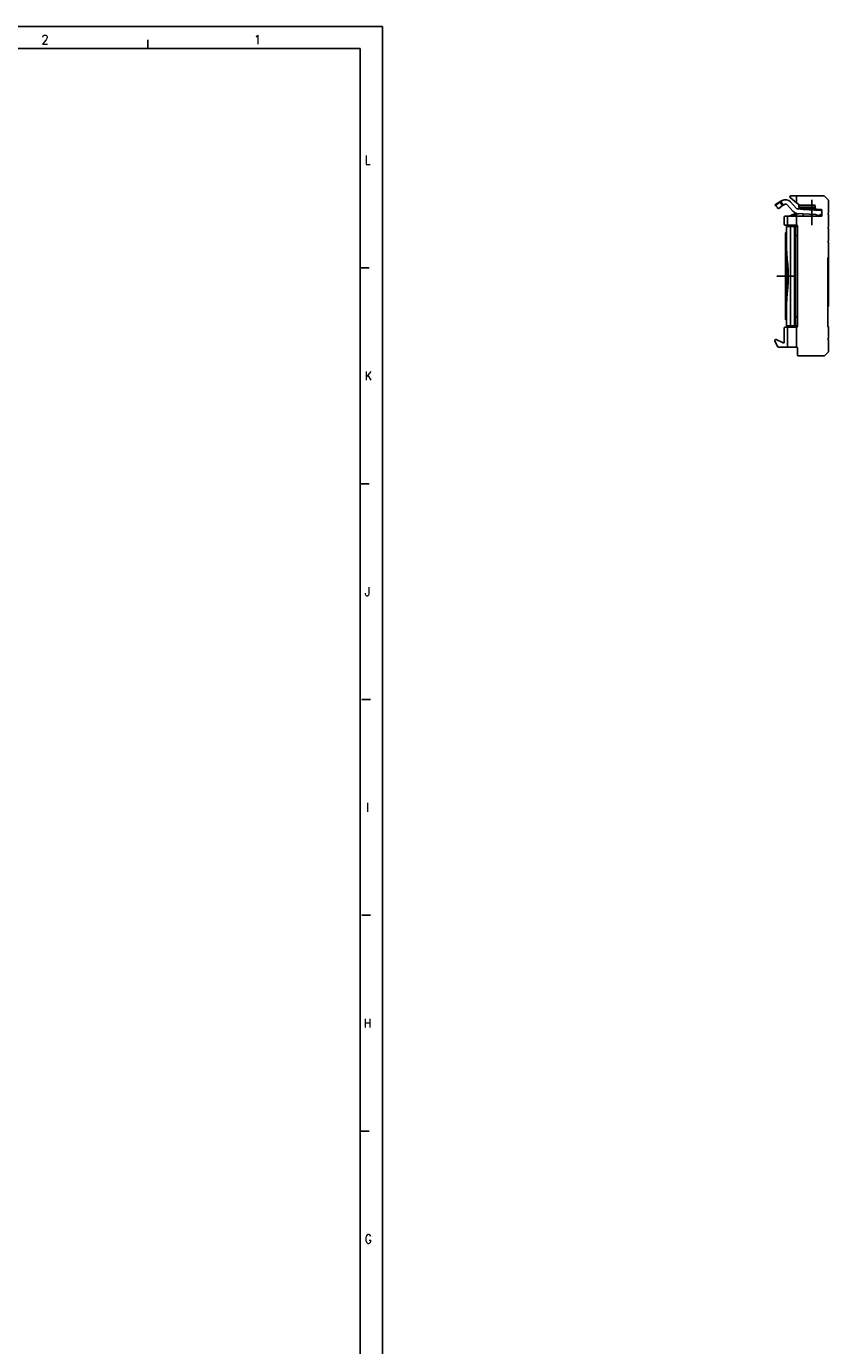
# Model space of a CAD drawing. Header units: millimetres. Extents: x -746 to 1206, y -530 to 959.
# Tile 20 of 46: x 14 to 195, y 204 to 502. Entities that reach past the tile are written whole.
import ezdxf

# ---------------------------------------------------------------- set-up
doc = ezdxf.new("R2010")
doc.units = ezdxf.units.MM
doc.linetypes.add('DOT_CENTER', pattern=[14, 12, -1, 0, -1])
doc.layers.add('1', color=7, linetype='Continuous')
doc.styles.add('CONVERTER_12', font='txt.shx', dxfattribs={"width": 0.9})

# ---------------------------------------------------------------- blocks, each defined once
blk = doc.blocks.new('SOPORTE_SV2-T__54', base_point=(182.92, 427.45))
at = {"color": 3, "linetype": 'Continuous'}
for p, q in [((184.02, 462.13), (183, 461.51)), ((186.76, 459.12), (186.79, 459.05)), ((186.43, 434.25), (186.43, 456.65)), ((187.36, 434.29), (187.36, 456.61)), ((188.06, 454.65), (187.59, 454.65)), ((188.06, 436.25), (187.59, 436.25))]:
    blk.add_line(p, q, dxfattribs=at)
at = {"color": 7, "linetype": 'Continuous'}
for p, q in [((183.13, 461.33), (183, 461.51)), ((183.07, 461.6), (184.28, 462.33)), ((183.13, 461.33), (184.02, 462.13)), ((183.13, 461.33), (183.45, 460.98)), ((183.79, 460.6), (184.68, 461.4)), ((184.02, 462.13), (184.42, 461.69)), ((184.28, 462.33), (184.57, 462.51)), ((184.28, 462.33), (184.6, 461.82)), ((184.42, 461.69), (184.68, 461.4)), ((184.6, 461.82), (184.8, 461.48)), ((184.8, 461.48), (185.09, 461.65)), ((185.73, 461.55), (186.99, 460.11)), ((186.39, 463.2), (187.81, 462)), ((186.48, 462.21), (187.74, 460.77)), ((186.51, 463.55), (187.81, 463.55)), ((187.81, 463.55), (193.98, 463.55)), ((187.81, 462), (187.81, 463.55)), ((187.81, 462), (188.31, 461.58)), ((188.31, 461.58), (188.41, 461.5)), ((188.31, 461.58), (188.31, 461)), ((191.86, 461.45), (188.54, 461.45)), ((192.06, 461), (192.06, 461.25)), ((194.12, 463.49), (195, 462.61)), ((195.06, 459.75), (195.06, 462.47)), ((183.45, 460.98), (183.64, 460.77)), ((183.45, 460.98), (183.59, 460.75)), ((183.64, 460.77), (183.79, 460.6)), ((185.06, 457.15), (185.06, 458.75)), ((185.81, 458.95), (185.26, 458.95)), ((185.81, 458.95), (186.07, 458.95)), ((185.81, 456.95), (185.81, 458.95)), ((186.72, 459.23), (186.07, 458.96)), ((186.07, 458.96), (186.07, 458.95)), ((186.07, 458.95), (186.56, 458.95)), ((186.56, 458.95), (186.79, 459.05)), ((186.56, 458.95), (187.81, 458.95)), ((186.72, 459.23), (186.76, 459.12)), ((187, 459.34), (187.07, 459.16)), ((187.81, 456.95), (187.81, 458.95)), ((187.81, 458.95), (193.36, 458.95)), ((188.08, 460.6), (189.34, 460.52)), ((189.19, 461), (188.31, 461)), ((188.31, 460.85), (188.31, 460.65)), ((188.31, 460.85), (189.34, 460.85)), ((188.31, 460.65), (189.34, 460.65)), ((188.61, 459.56), (189.34, 459.51)), ((192.06, 461), (189.19, 461)), ((189.34, 460.85), (192.07, 460.85)), ((189.34, 460.65), (189.34, 460.52)), ((189.34, 460.65), (192.16, 460.65)), ((189.34, 460.52), (193.29, 460.25)), ((189.34, 459.51), (192.16, 459.33)), ((189.34, 459.51), (189.34, 458.95)), ((192.06, 460.95), (192.06, 461)), ((192.26, 459.3), (193.29, 458.97)), ((193.29, 460.45), (192.56, 460.45)), ((193.01, 459.27), (193.29, 459.18)), ((193.01, 459.27), (193.29, 459.25)), ((193.29, 460.45), (193.29, 460.25)), ((193.36, 460.45), (193.29, 460.45)), ((193.29, 460.25), (193.56, 460.24)), ((193.29, 459.25), (193.49, 459.24)), ((193.29, 459.25), (193.29, 459.18)), ((193.29, 459.18), (193.42, 459.14)), ((193.29, 458.97), (193.36, 458.95)), ((193.29, 458.97), (193.29, 458.95)), ((193.42, 459.14), (193.36, 458.95)), ((193.36, 458.95), (193.36, 458.95)), ((193.49, 459.24), (193.56, 460.24)), ((193.56, 459.15), (193.56, 460.25)), ((194.86, 459.55), (195.06, 459.75)), ((195.06, 459.35), (194.86, 459.55)), ((195.06, 456.6), (195.06, 459.35)), ((185.81, 456.95), (185.26, 456.95)), ((185.36, 455.2), (185.59, 455.43)), ((185.59, 456.65), (186.43, 456.65)), ((185.59, 456.65), (185.59, 455.43)), ((185.59, 455.43), (185.59, 451.41)), ((185.81, 456.95), (187.81, 456.95)), ((186.43, 456.65), (187.11, 456.65)), ((187.11, 456.65), (187.7, 456.65)), ((187.59, 454.65), (187.59, 456.25)), ((187.86, 456.95), (187.81, 456.95)), ((188.06, 456.45), (188.06, 456.75)), ((188.06, 454.65), (188.06, 456.45)), ((194.86, 456.4), (195.06, 456.6)), ((195.06, 456.2), (194.86, 456.4)), ((195.06, 453.45), (195.06, 456.2)), ((185.36, 455.2), (185.36, 435.7)), ((187.59, 436.25), (187.59, 454.65)), ((188.06, 436.25), (188.06, 454.65)), ((194.86, 453.25), (195.06, 453.45)), ((195.06, 453.05), (194.86, 453.25)), ((195.06, 449.75), (195.06, 453.05)), ((185.59, 451.41), (185.59, 451.41)), ((185.61, 440.19), (185.61, 450.71)), ((195.06, 449.75), (194.86, 449.55)), ((194.86, 434.15), (194.86, 449.55)), ((195.06, 445.45), (195.06, 449.75)), ((195.06, 438.75), (195.06, 445.45)), ((185.59, 439.49), (185.59, 435.47)), ((185.59, 439.49), (185.59, 439.49)), ((185.36, 435.7), (185.59, 435.47)), ((185.59, 435.47), (185.59, 434.25)), ((187.59, 434.65), (187.59, 436.25)), ((188.06, 434.45), (188.06, 436.25)), ((188.06, 434.15), (188.06, 434.45)), ((185.06, 430.56), (185.06, 433.75)), ((185.26, 433.95), (185.81, 433.95)), ((186.43, 434.25), (185.59, 434.25)), ((187.81, 433.95), (185.81, 433.95)), ((185.81, 429.45), (185.81, 433.95)), ((187.11, 434.25), (186.43, 434.25)), ((187.7, 434.25), (187.11, 434.25)), ((187.81, 429.45), (187.81, 433.95)), ((187.81, 433.95), (187.86, 433.95)), ((195.06, 433.95), (194.86, 434.15)), ((194.86, 431.25), (195.06, 431.45)), ((195.06, 431.45), (195.06, 433.95)), ((183.53, 429.57), (182.94, 430.89)), ((183.21, 431.15), (184.78, 430.38)), ((183.71, 429.45), (185.81, 429.45)), ((187.81, 429.45), (185.81, 429.45)), ((187.81, 429.45), (187.86, 429.45)), ((188.06, 429.25), (188.06, 427.65)), ((195.06, 431.05), (194.86, 431.25)), ((195.06, 428.53), (195.06, 431.05)), ((188.26, 427.45), (193.98, 427.45)), ((194.12, 427.51), (195, 428.39))]:
    blk.add_line(p, q, dxfattribs=at)
for centre, radius, start, end in [((185.35, 461.22), 1.5, 41.2, 121.2), ((185.35, 461.22), 0.5, 41.2, 121.2), ((186.51, 463.35), 0.2, 90, 230), ((188.54, 461.65), 0.2, 230, 270), ((191.86, 461.25), 0.2, 0, 90), ((193.98, 463.35), 0.2, 45, 90), ((194.86, 462.47), 0.2, 360, 45), ((185.26, 458.75), 0.2, 90, 180), ((189.87, 451.66), 8.2, 110.4858, 112.6), ((189.87, 451.66), 8, 110.4858, 112.6), ((188.12, 461.1), 1.5, 221.2, 260.9046), ((189.87, 451.66), 8.2, 104.023, 110.4858), ((189.87, 451.66), 8, 99.0368, 110.4858), ((188.12, 461.1), 0.5, 221.2, 266.2), ((189.19, 460.85), 0.15, 0, 90), ((192.56, 460.95), 0.5, 180, 270), ((189.87, 451.66), 8, 72.6, 73.3632), ((193.36, 460.25), 0.2, 0, 90), ((193.36, 459.15), 0.2, 270, 0), ((185.26, 457.15), 0.2, 180, 270), ((187.86, 456.75), 0.2, 0, 90), ((194.57, 439.11), 0.613, 298.6588, 323.6818), ((185.26, 433.75), 0.2, 90, 180), ((187.86, 434.15), 0.2, 270, 0), ((183.12, 430.97), 0.2, 64, 204), ((183.71, 429.65), 0.2, 204, 270), ((184.86, 430.56), 0.2, 244, 360), ((187.86, 429.25), 0.2, 0, 90), ((194.86, 428.53), 0.2, 315, 360), ((188.26, 427.65), 0.2, 180, 270), ((193.98, 427.65), 0.2, 270, 315)]:
    blk.add_arc(centre, radius, start, end, dxfattribs=at)
for points, knots in [([(183, 461.51), (183.01, 461.52), (183.02, 461.54), (183.03, 461.56), (183.05, 461.59), (183.07, 461.6), (183.07, 461.6)], [0, 0, 0, 0, 0.0316933, 0.0616729, 0.0926583, 0.1180666, 0.1180666, 0.1180666, 0.1180666]), ([(184.02, 462.13), (184.04, 462.15), (184.08, 462.19), (184.15, 462.24), (184.21, 462.29), (184.26, 462.32), (184.28, 462.33)], [0, 0, 0, 0, 0.087417, 0.1673011, 0.2471879, 0.3339878, 0.3339878, 0.3339878, 0.3339878]), ([(184.68, 461.4), (184.69, 461.4), (184.71, 461.42), (184.74, 461.44), (184.77, 461.46), (184.79, 461.47), (184.8, 461.48)], [0, 0, 0, 0, 0.0365477, 0.0738608, 0.1108807, 0.1478807, 0.1478807, 0.1478807, 0.1478807]), ([(183.59, 460.75), (183.6, 460.75), (183.61, 460.75), (183.62, 460.76), (183.63, 460.77), (183.64, 460.77), (183.64, 460.77)], [0, 0, 0, 0, 0.01851896, 0.03712608, 0.04502212, 0.05295365, 0.05295365, 0.05295365, 0.05295365]), ([(187.36, 456.61), (187.32, 456.62), (187.24, 456.64), (187.15, 456.65), (187.11, 456.65)], [0, 0, 0, 0, 0.1293174, 0.2566733, 0.2566733, 0.2566733, 0.2566733]), ([(187.36, 456.61), (187.4, 456.59), (187.47, 456.57), (187.54, 456.48), (187.59, 456.37), (187.59, 456.29), (187.59, 456.25)], [0, 0, 0, 0, 0.1161331, 0.2225764, 0.3328381, 0.4612568, 0.4612568, 0.4612568, 0.4612568]), ([(187.78, 456.65), (187.77, 456.65), (187.74, 456.65), (187.71, 456.65), (187.7, 456.65)], [0, 0, 0, 0, 0.04287066, 0.08566535, 0.08566535, 0.08566535, 0.08566535]), ([(187.92, 456.61), (187.91, 456.61), (187.89, 456.62), (187.86, 456.63), (187.82, 456.64), (187.8, 456.64), (187.78, 456.65)], [0, 0, 0, 0, 0.0335814, 0.0688181, 0.1061577, 0.1455934, 0.1455934, 0.1455934, 0.1455934]), ([(188.06, 456.45), (188.06, 456.47), (188.04, 456.5), (188.01, 456.55), (187.97, 456.58), (187.94, 456.6), (187.92, 456.61)], [0, 0, 0, 0, 0.0566977, 0.11026, 0.1630025, 0.217434, 0.217434, 0.217434, 0.217434]), ([(185.61, 450.71), (185.61, 450.77), (185.6, 450.89), (185.6, 451.06), (185.59, 451.24), (185.59, 451.35), (185.59, 451.41)], [0, 0, 0, 0, 0.1755477, 0.3510291, 0.5246328, 0.6979191, 0.6979191, 0.6979191, 0.6979191]), ([(185.61, 450.71), (185.63, 450.52), (185.65, 450.11), (185.71, 449.49), (185.77, 448.84), (185.83, 448.19), (185.89, 447.52), (185.93, 446.84), (185.96, 446.14), (185.97, 445.45), (185.96, 444.76), (185.93, 444.06), (185.89, 443.38), (185.83, 442.71), (185.77, 442.06), (185.71, 441.41), (185.65, 440.79), (185.63, 440.38), (185.61, 440.19)], [0, 0, 0, 0, 0.598491, 1.228169, 1.868015, 2.536324, 3.202341, 3.894266, 4.578943, 5.277983, 5.977023, 6.6617, 7.353625, 8.019642, 8.687951, 9.327797, 9.957475, 10.555966, 10.555966, 10.555966, 10.555966]), ([(185.59, 439.49), (185.59, 439.55), (185.59, 439.66), (185.6, 439.84), (185.6, 440.01), (185.61, 440.13), (185.61, 440.19)], [0, 0, 0, 0, 0.1732863, 0.34689, 0.5223713, 0.6979191, 0.6979191, 0.6979191, 0.6979191]), ([(187.59, 434.65), (187.59, 434.61), (187.59, 434.53), (187.54, 434.42), (187.47, 434.33), (187.4, 434.31), (187.36, 434.29)], [0, 0, 0, 0, 0.1284187, 0.2386804, 0.3451237, 0.4612568, 0.4612568, 0.4612568, 0.4612568]), ([(188.06, 434.45), (188.06, 434.43), (188.04, 434.4), (188.01, 434.35), (187.97, 434.32), (187.94, 434.3), (187.92, 434.29)], [0, 0, 0, 0, 0.0566976, 0.1102599, 0.1630025, 0.2174339, 0.2174339, 0.2174339, 0.2174339]), ([(187.11, 434.25), (187.15, 434.25), (187.24, 434.26), (187.32, 434.28), (187.36, 434.29)], [0, 0, 0, 0, 0.1273559, 0.2566733, 0.2566733, 0.2566733, 0.2566733]), ([(187.78, 434.25), (187.77, 434.25), (187.74, 434.25), (187.71, 434.25), (187.7, 434.25)], [0, 0, 0, 0, 0.04287066, 0.08566535, 0.08566535, 0.08566535, 0.08566535]), ([(187.92, 434.29), (187.91, 434.29), (187.89, 434.28), (187.86, 434.27), (187.82, 434.26), (187.8, 434.26), (187.78, 434.25)], [0, 0, 0, 0, 0.0335814, 0.0688181, 0.1061577, 0.1455934, 0.1455934, 0.1455934, 0.1455934])]:
    blk.add_open_spline(points, degree=3, knots=knots, dxfattribs=at)
for points in [[(185.61, 450.71), (185.61, 450.71), (185.61, 450.71), (185.61, 450.71)], [(185.61, 440.19), (185.61, 440.19), (185.61, 440.19), (185.61, 440.19)]]:
    blk.add_open_spline(points, degree=3, dxfattribs=at)
at = {"layer": '1', "color": 2, "linetype": 'DOT_CENTER'}
for p, q in [((191.31, 462.65), (191.31, 456.95)), ((183.36, 445.45), (187.59, 445.45))]:
    blk.add_line(p, q, dxfattribs=at)
blk = doc.blocks.new('Right4', base_point=(188.99, 445.5))
blk.add_blockref('SOPORTE_SV2-T__54', (182.92, 427.45))
blk = doc.blocks.new('_A1', base_point=(89.41, -87.22))
at = {"layer": '1', "color": 2, "linetype": 'Continuous'}
for p, q in [((94.41, 501.78), (-745.59, 501.78)), ((94.41, -92.22), (94.41, 501.78)), ((41.47, 498.78), (41.47, 496.78)), ((91.41, 447.32), (89.41, 447.32)), ((91.41, 398.65), (89.41, 398.65)), ((91.73, 349.98), (89.73, 349.98)), ((91.73, 301.32), (89.73, 301.32)), ((91.41, 252.65), (89.41, 252.65))]:
    blk.add_line(p, q, dxfattribs=at)
at = {"layer": '1', "color": 7, "linetype": 'Continuous'}
for p, q in [((89.41, 496.78), (-725.59, 496.78)), ((89.41, -87.22), (89.41, 496.78))]:
    blk.add_line(p, q, dxfattribs=at)
at = {"layer": '1', "color": 2, "char_height": 2, "attachment_point": 4, "line_spacing_factor": 1.20048, "style": 'CONVERTER_12'}
for s, insert in [('2', (17.5, 498.81)), ('1', (65.44, 498.81)), ('L', (90.41, 471.65)), ('K', (90.41, 422.98)), ('J', (90.41, 374.32)), ('I', (90.73, 325.65)), ('H', (90.17, 276.98)), ('G', (90.41, 228.32))]:
    blk.add_mtext(s, dxfattribs=dict(at, insert=insert))

msp = doc.modelspace()

# ---------------------------------------------------------------- block references
for name, p in [('_A1', (89.41, -87.22)), ('Right4', (188.99, 445.5))]:
    msp.add_blockref(name, p)

doc.saveas('drawing.dxf')
